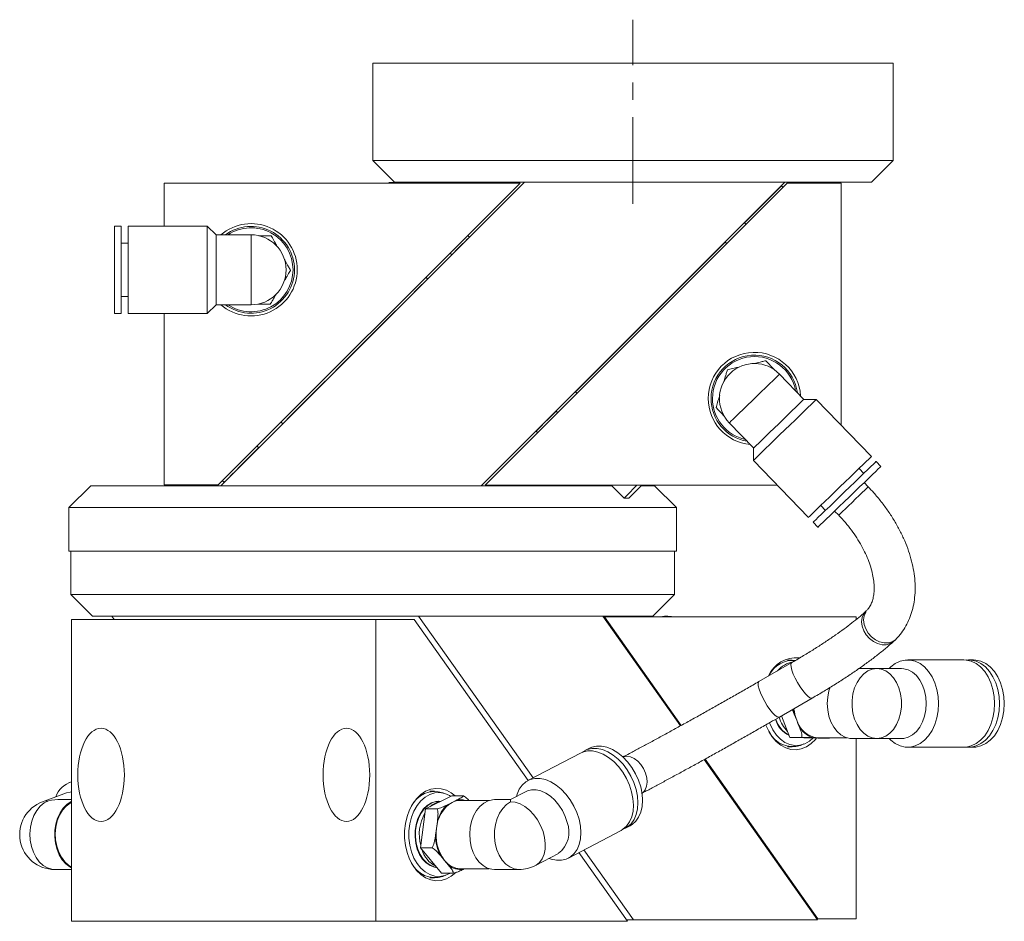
# Model space of a CAD drawing. Header units: inches. Extents: x 1.3 to 31.2, y 1 to 21.2.
# Tile 5 of 7: x 9.1 to 14.8, y 16 to 21.2. Entities that reach past the tile are written whole.
import ezdxf

# ---------------------------------------------------------------- set-up
doc = ezdxf.new("R2010")
doc.units = ezdxf.units.IN
doc.header["$MEASUREMENT"] = 0
doc.linetypes.add('CENTERX2', pattern=[0.8, 0.5, -0.1, 0.1, -0.1])

msp = doc.modelspace()

# ---------------------------------------------------------------- linework, layer by layer
at = {"color": 7, "linetype": 'CENTERX2', "lineweight": 0}
msp.add_line((12.6163, 20.1757), (12.6163, 21.2377), dxfattribs=at)
at = {"color": 7, "linetype": 'Continuous', "lineweight": 15}
for p, q in [((11.1163, 20.4257), (11.1163, 20.9877)), ((14.1163, 20.9877), (11.1163, 20.9877)), ((14.1163, 20.4257), (14.1163, 20.9877)), ((11.1163, 20.4257), (14.1163, 20.4257)), ((11.2413, 20.3007), (11.1163, 20.4257)), ((14.1163, 20.4257), (13.9913, 20.3007)), ((9.9156, 20.0484), (9.9156, 20.2964)), ((9.9156, 20.2964), (11.9668, 20.2964)), ((10.2268, 18.5564), (11.9668, 20.2964)), ((10.2408, 18.5507), (11.9908, 20.3007)), ((11.2384, 20.2999), (11.2106, 20.2999)), ((11.2359, 20.2974), (11.2349, 20.2964)), ((11.242, 20.2964), (11.2384, 20.2999)), ((13.9913, 20.3007), (11.2413, 20.3007)), ((13.4913, 20.3007), (11.7413, 18.5507)), ((13.505, 20.2946), (11.765, 18.5546)), ((13.4501, 20.258), (13.4494, 20.2587)), ((13.4814, 20.2709), (13.4722, 20.2801)), ((13.8162, 20.2946), (13.505, 20.2946)), ((13.8162, 20.2946), (13.8162, 18.8996)), ((9.6674, 20.0484), (9.628, 20.0484)), ((9.628, 20.0484), (9.628, 19.7964)), ((9.6674, 20.0484), (9.6674, 19.7964)), ((10.1634, 20.0484), (9.7067, 20.0484)), ((9.7067, 20.0484), (9.7067, 19.7964)), ((10.2138, 19.998), (10.1634, 20.0484)), ((10.1634, 20.0484), (10.1634, 19.7964)), ((13.2684, 20.0579), (13.2585, 20.0678)), ((10.4156, 19.998), (10.2138, 19.998)), ((10.2138, 19.998), (10.2138, 19.7964)), ((10.4156, 19.998), (10.4156, 19.5948)), ((11.6738, 19.9851), (11.6646, 19.9943)), ((9.7067, 19.95), (9.6674, 19.95)), ((11.6524, 19.9623), (11.6517, 19.963)), ((13.1471, 19.9565), (13.157, 19.9466)), ((11.5725, 19.8824), (11.5626, 19.8923)), ((9.628, 19.7964), (9.628, 19.5445)), ((9.6674, 19.7964), (9.6674, 19.5445)), ((9.7067, 19.7964), (9.7067, 19.5445)), ((10.1634, 19.7964), (10.1634, 19.5445)), ((10.2138, 19.7964), (10.2138, 19.5948)), ((11.4234, 19.7531), (11.4333, 19.7432)), ((9.6674, 19.6429), (9.7067, 19.6429)), ((10.1634, 19.5445), (10.2138, 19.5948)), ((10.2138, 19.5948), (10.4156, 19.5948)), ((9.628, 19.5445), (9.6674, 19.5445)), ((9.7067, 19.5445), (10.1634, 19.5445)), ((9.9156, 18.5564), (9.9156, 19.5445)), ((13.6013, 19.0495), (13.4612, 19.1946)), ((12.2944, 19.084), (12.2845, 19.0939)), ((13.6726, 19.0483), (13.6013, 19.0495)), ((13.9899, 18.7198), (13.6726, 19.0483)), ((12.1732, 18.9825), (12.1831, 18.9726)), ((10.5989, 18.9088), (10.589, 18.9187)), ((13.1712, 18.9145), (13.3114, 18.7694)), ((12.0579, 18.8659), (12.0671, 18.8567)), ((12.0793, 18.8887), (12.08, 18.888)), ((10.4498, 18.7795), (10.4597, 18.7696)), ((13.3114, 18.7694), (13.3102, 18.6981)), ((13.3102, 18.6981), (13.6274, 18.3697)), ((14.0446, 18.6632), (14.0172, 18.6915)), ((13.9465, 18.6231), (13.9191, 18.6514)), ((9.9156, 18.5564), (10.2268, 18.5564)), ((10.2504, 18.5801), (10.2596, 18.5709)), ((10.2817, 18.593), (10.2824, 18.5923)), ((13.4488, 18.5546), (11.765, 18.5546)), ((12.4849, 18.5546), (12.4888, 18.5507)), ((12.4898, 18.5546), (12.5646, 18.4798)), ((13.9718, 18.5458), (13.9483, 18.5702)), ((9.4913, 18.5507), (9.3663, 18.4257)), ((9.4913, 18.5507), (12.2653, 18.5507)), ((12.2653, 18.5507), (12.4937, 18.5507)), ((12.6633, 18.5507), (12.7413, 18.5507)), ((12.8663, 18.4257), (12.7413, 18.5507)), ((12.5646, 18.4798), (12.5924, 18.4798)), ((9.3663, 18.4257), (9.3663, 18.1757)), ((12.3537, 18.4257), (9.3663, 18.4257)), ((12.8663, 18.4257), (12.3537, 18.4257)), ((12.8663, 18.1757), (12.8663, 18.4257)), ((13.6982, 18.438), (13.7256, 18.4097)), ((13.7784, 18.406), (13.8019, 18.3817)), ((13.6548, 18.3413), (13.6822, 18.313)), ((12.3537, 18.1757), (9.3663, 18.1757)), ((9.3763, 18.1757), (9.3763, 17.9257)), ((12.8663, 18.1757), (12.3537, 18.1757)), ((12.8563, 17.9257), (12.8563, 18.1757)), ((9.3763, 17.9257), (9.5013, 17.8007)), ((9.3763, 17.9257), (12.8563, 17.9257)), ((12.7313, 17.8007), (12.8563, 17.9257)), ((9.3812, 17.7816), (9.3812, 16.0416)), ((9.3812, 17.7816), (11.1348, 17.7816)), ((12.7313, 17.8007), (9.5013, 17.8007)), ((9.6134, 17.8007), (9.6268, 17.7816)), ((11.1348, 17.7816), (11.1348, 16.0416)), ((11.1348, 17.7816), (11.3548, 17.7816)), ((11.3548, 17.7816), (12.0115, 16.8529)), ((11.3811, 17.8007), (12.0405, 16.8682)), ((12.8896, 17.1678), (12.4421, 17.8007)), ((12.4521, 17.7964), (12.4451, 17.7964)), ((12.8946, 17.1705), (12.4521, 17.7964)), ((13.9025, 17.7964), (12.4521, 17.7964)), ((12.817, 17.7999), (12.7974, 17.7999)), ((13.9025, 17.781), (13.9025, 17.7964)), ((13.5341, 17.5464), (13.5064, 17.5464)), ((14.5223, 17.5484), (14.1994, 17.5484)), ((14.578, 17.5484), (14.5502, 17.5484)), ((13.5311, 17.5324), (13.3419, 17.4231)), ((14.0211, 17.498), (13.9182, 17.498)), ((14.1638, 17.498), (14.0211, 17.498)), ((13.46, 17.2186), (13.6492, 17.3278)), ((13.5211, 17.1013), (13.4721, 17.2256)), ((13.5599, 17.2005), (13.5458, 17.2362)), ((13.574, 17.1648), (13.5599, 17.2005)), ((13.5883, 17.1013), (13.5211, 17.1013)), ((13.6818, 17.0979), (13.5211, 17.1013)), ((13.6794, 17.0996), (13.6505, 17.1002)), ((13.7083, 17.099), (13.6794, 17.0996)), ((13.6815, 17.0996), (13.8479, 17.0996)), ((13.7491, 17.0979), (13.6818, 17.0979)), ((13.8786, 17.0949), (14.0211, 17.0949)), ((13.9025, 16.0564), (13.9025, 17.0949)), ((14.0211, 17.0949), (14.1638, 17.0949)), ((12.3655, 17.0388), (12.3394, 17.0251)), ((13.5064, 17.0464), (13.5341, 17.0464)), ((13.5814, 17.0556), (13.6018, 17.0636)), ((14.1994, 17.0445), (14.5223, 17.0445)), ((14.5502, 17.0445), (14.578, 17.0445)), ((12.3133, 17.0114), (12.0106, 16.8524)), ((13.6796, 16.0507), (13.0269, 16.9737)), ((13.6824, 16.0564), (13.0318, 16.9765)), ((9.3812, 16.8456), (9.3697, 16.8414)), ((9.3525, 16.7815), (9.2144, 16.7309)), ((9.3812, 16.7432), (9.3195, 16.7432)), ((11.4207, 16.6892), (11.5722, 16.7651)), ((11.4735, 16.7916), (11.4452, 16.7916)), ((11.5412, 16.7745), (11.5209, 16.7825)), ((11.6394, 16.7651), (11.5722, 16.7651)), ((11.5744, 16.7271), (11.6016, 16.7408)), ((11.7873, 16.7384), (11.6209, 16.7384)), ((11.9108, 16.7432), (11.818, 16.7432)), ((12.0006, 16.7903), (11.9108, 16.7431)), ((11.3915, 16.4656), (11.4207, 16.6892)), ((11.4879, 16.6892), (11.4207, 16.6892)), ((11.4984, 16.7331), (11.4954, 16.7331)), ((11.5471, 16.7135), (11.5744, 16.7271)), ((11.4788, 16.5372), (11.484, 16.5774)), ((11.484, 16.5774), (11.4893, 16.6176)), ((12.5736, 16.5789), (12.5997, 16.5926)), ((12.2448, 16.4062), (12.5476, 16.5652)), ((11.4587, 16.4656), (11.3915, 16.4656)), ((11.5137, 16.3181), (11.3915, 16.4656)), ((11.5305, 16.3919), (11.5085, 16.4184)), ((12.0542, 16.3631), (12.188, 16.4333)), ((12.305, 16.4378), (12.5852, 16.0416)), ((12.334, 16.4531), (12.6186, 16.0507)), ((11.5525, 16.3653), (11.5305, 16.3919)), ((11.6209, 16.3447), (11.7873, 16.3447)), ((11.6448, 16.3447), (11.6401, 16.3424)), ((9.2838, 16.34), (9.3812, 16.34)), ((11.4452, 16.2916), (11.4735, 16.2916)), ((11.581, 16.3181), (11.5137, 16.3181)), ((11.5209, 16.3007), (11.5412, 16.3087)), ((11.818, 16.34), (11.9605, 16.34)), ((9.3812, 16.0416), (11.1348, 16.0416)), ((11.1348, 16.0416), (12.5852, 16.0416)), ((12.5788, 16.0507), (12.6186, 16.0507)), ((12.6186, 16.0507), (13.6796, 16.0507)), ((13.6755, 16.0564), (13.6824, 16.0564)), ((13.9025, 16.0564), (13.6824, 16.0564))]:
    msp.add_line(p, q, dxfattribs=at)
at = {"color": 7, "linetype": 'Continuous', "lineweight": 15, "flags": 128}
for points in [[(11.2071, 20.2964), (11.2084, 20.2977), (11.2106, 20.2999)], [(11.2384, 20.2999), (11.2384, 20.2999), (11.2359, 20.2974)], [(13.2592, 20.0671), (13.2764, 20.0843), (13.3154, 20.1234), (13.3507, 20.1586), (13.3818, 20.1897), (13.4085, 20.2165), (13.4308, 20.2388), (13.4484, 20.2564), (13.4612, 20.2692), (13.4691, 20.2771), (13.4721, 20.2801), (13.4722, 20.2801)], [(11.6738, 19.9851), (11.6736, 19.9848), (11.6696, 19.9808), (11.6606, 19.9719), (11.6468, 19.9581), (11.6282, 19.9395), (11.605, 19.9163), (11.5773, 19.8886), (11.5718, 19.8831)], [(12.2852, 19.0932), (12.3097, 19.1176), (12.3565, 19.1645), (12.4063, 19.2142), (12.4585, 19.2665), (12.5129, 19.3209), (12.5691, 19.377), (12.6266, 19.4346), (12.6851, 19.4931), (12.7442, 19.5522), (12.8034, 19.6114), (12.8624, 19.6703), (12.9206, 19.7286), (12.9778, 19.7858), (13.0335, 19.8414), (13.0873, 19.8952), (13.1388, 19.9468), (13.1478, 19.9558)], [(11.4326, 19.7439), (11.426, 19.7373), (11.3794, 19.6907), (11.3299, 19.6412), (11.2779, 19.5892), (11.2237, 19.5349)], [(11.2237, 19.5349), (11.1677, 19.4789), (11.1102, 19.4215), (11.0518, 19.363), (10.9927, 19.304), (10.9335, 19.2448), (10.8745, 19.1858), (10.8162, 19.1275), (10.7589, 19.0702), (10.7031, 19.0143), (10.6491, 18.9604), (10.5982, 18.9095)], [(13.1712, 18.9145), (13.1737, 18.9169), (13.181, 18.924), (13.1929, 18.9355), (13.209, 18.9511), (13.2288, 18.9702), (13.2516, 18.9921), (13.2765, 19.0162), (13.3028, 19.0416), (13.3296, 19.0675), (13.3559, 19.0929), (13.3808, 19.117), (13.4035, 19.139), (13.4233, 19.1581), (13.4394, 19.1736), (13.4514, 19.1851), (13.4587, 19.1922), (13.4612, 19.1946)], [(13.4564, 18.9094), (13.483, 18.9352), (13.5087, 18.96), (13.5327, 18.9832), (13.554, 19.0038), (13.5721, 19.0212), (13.5861, 19.0348), (13.5958, 19.0441), (13.6007, 19.0489), (13.6013, 19.0495)], [(13.4914, 18.8732), (13.5212, 18.902), (13.5502, 18.93), (13.5776, 18.9565), (13.6027, 18.9807), (13.6247, 19.002), (13.6431, 19.0197), (13.6573, 19.0335), (13.6671, 19.0429), (13.672, 19.0477), (13.6726, 19.0483)], [(12.0579, 18.8659), (12.0583, 18.8663), (12.0628, 18.8707), (12.0722, 18.8801), (12.0864, 18.8944), (12.1054, 18.9134), (12.129, 18.937), (12.1571, 18.9651), (12.1739, 18.9818)], [(13.3114, 18.7694), (13.312, 18.77), (13.3169, 18.7747), (13.3266, 18.7841), (13.3407, 18.7977), (13.3587, 18.8151), (13.38, 18.8357), (13.404, 18.8588), (13.4297, 18.8837), (13.4564, 18.9094)], [(13.3102, 18.6981), (13.3108, 18.6987), (13.3157, 18.7035), (13.3254, 18.7129), (13.3397, 18.7266), (13.358, 18.7444), (13.3801, 18.7657), (13.4051, 18.7899), (13.4325, 18.8163), (13.4615, 18.8444), (13.4914, 18.8732)], [(10.459, 18.7703), (10.459, 18.7703), (10.4196, 18.7309), (10.384, 18.6953), (10.3526, 18.6638), (10.3254, 18.6367), (10.3027, 18.614), (10.2847, 18.596), (10.2715, 18.5827), (10.2631, 18.5744), (10.2597, 18.571), (10.2596, 18.5709)], [(13.8087, 18.5447), (13.8385, 18.5735), (13.8675, 18.6016), (13.8949, 18.628), (13.92, 18.6522), (13.942, 18.6735), (13.9604, 18.6913), (13.9746, 18.705), (13.9843, 18.7144), (13.9893, 18.7192), (13.9899, 18.7198)], [(13.836, 18.5164), (13.8659, 18.5452), (13.8949, 18.5733), (13.9223, 18.5997), (13.9473, 18.6239), (13.9694, 18.6452), (13.9877, 18.663), (14.002, 18.6767), (14.0117, 18.6861), (14.0166, 18.6909), (14.0172, 18.6915)], [(13.8634, 18.4881), (13.8932, 18.5169), (13.9222, 18.5449), (13.9496, 18.5714), (13.9747, 18.5956), (13.9967, 18.6169), (14.0151, 18.6346), (14.0293, 18.6484), (14.0391, 18.6578), (14.044, 18.6626), (14.0446, 18.6632)], [(12.5646, 18.4798), (12.5666, 18.4817), (12.5733, 18.4885), (12.5845, 18.4997), (12.5997, 18.5149), (12.6183, 18.5335), (12.6394, 18.5545), (12.6394, 18.5546)], [(12.6672, 18.5546), (12.6592, 18.5466), (12.6394, 18.5268), (12.6221, 18.5095), (12.6082, 18.4956), (12.5985, 18.4858), (12.5932, 18.4806), (12.5924, 18.4798)], [(13.6274, 18.3697), (13.6281, 18.3703), (13.633, 18.375), (13.6427, 18.3844), (13.657, 18.3982), (13.6753, 18.4159), (13.6974, 18.4372), (13.7224, 18.4614), (13.7498, 18.4879), (13.7788, 18.5159), (13.8087, 18.5447)], [(13.6548, 18.3413), (13.6554, 18.3419), (13.6603, 18.3467), (13.6701, 18.3561), (13.6843, 18.3699), (13.7027, 18.3876), (13.7247, 18.4089), (13.7498, 18.4331), (13.7772, 18.4596), (13.8062, 18.4876), (13.836, 18.5164)], [(13.8019, 18.3817), (13.802, 18.3817), (13.8049, 18.3846), (13.8126, 18.392), (13.8246, 18.4036), (13.8403, 18.4187), (13.8586, 18.4365), (13.8786, 18.4558), (13.8991, 18.4755), (13.9189, 18.4946), (13.9368, 18.5119), (13.9518, 18.5264), (13.963, 18.5373), (13.9698, 18.5439), (13.9718, 18.5458)], [(13.6822, 18.313), (13.6828, 18.3136), (13.6877, 18.3184), (13.6974, 18.3278), (13.7117, 18.3415), (13.73, 18.3593), (13.7521, 18.3806), (13.7771, 18.4048), (13.8045, 18.4313), (13.8335, 18.4593), (13.8634, 18.4881)], [(13.9583, 17.828), (13.946, 17.8129), (13.937, 17.7916), (13.9339, 17.7675), (13.9369, 17.7418), (13.9459, 17.7162), (13.9602, 17.6921), (13.9792, 17.6708), (14.0016, 17.6537), (14.0262, 17.6417), (14.0516, 17.6356), (14.0762, 17.6356), (14.0987, 17.6418), (14.1177, 17.6538), (14.1194, 17.6553)], [(13.9577, 17.8237), (13.9487, 17.8025), (13.9456, 17.7783), (13.9486, 17.7527), (13.9575, 17.727), (13.9719, 17.7029), (13.9909, 17.6817), (14.0133, 17.6646), (14.0379, 17.6526), (14.0633, 17.6464), (14.0879, 17.6464), (14.1104, 17.6526), (14.1294, 17.6646), (14.1311, 17.6661)], [(12.817, 17.7999), (12.839, 17.7978), (12.8455, 17.7964)], [(14.3776, 17.2964), (14.3751, 17.3379), (14.3679, 17.3782), (14.3561, 17.4163), (14.34, 17.4512), (14.3201, 17.4818), (14.2968, 17.5074), (14.271, 17.5272), (14.2431, 17.5407), (14.2141, 17.5475), (14.1847, 17.5475), (14.1557, 17.5407), (14.1278, 17.5272), (14.1019, 17.5074), (14.0925, 17.498)], [(14.7005, 17.2964), (14.6981, 17.3379), (14.6908, 17.3782), (14.679, 17.4163), (14.6629, 17.4512), (14.643, 17.4818), (14.6198, 17.5074), (14.5939, 17.5272), (14.5661, 17.5407), (14.537, 17.5475), (14.5223, 17.5484)], [(14.7283, 17.2964), (14.7259, 17.3379), (14.7187, 17.3782), (14.7069, 17.4163), (14.6908, 17.4512), (14.6708, 17.4818), (14.6476, 17.5074), (14.6217, 17.5272), (14.5939, 17.5407), (14.5649, 17.5475), (14.5362, 17.5476)], [(14.7562, 17.2964), (14.7537, 17.3379), (14.7465, 17.3782), (14.7347, 17.4163), (14.7186, 17.4512), (14.6987, 17.4818), (14.6755, 17.5074), (14.6496, 17.5272), (14.6217, 17.5407), (14.5927, 17.5475), (14.578, 17.5484)], [(13.5311, 17.5324), (13.5289, 17.5304), (13.5263, 17.5215)], [(13.5263, 17.5215), (13.5274, 17.5074), (13.5321, 17.4887), (13.5403, 17.4667), (13.5513, 17.4425), (13.5646, 17.4176), (13.5793, 17.3935), (13.5948, 17.3714), (13.6099, 17.3528), (13.6239, 17.3387), (13.6359, 17.3298), (13.6453, 17.3269), (13.6492, 17.3278)], [(14.0211, 17.498), (13.9949, 17.4946), (13.9696, 17.4844), (13.9461, 17.4678), (13.9251, 17.4454), (13.9073, 17.4179), (13.8935, 17.3863), (13.884, 17.3516), (13.8792, 17.315), (13.8792, 17.2778), (13.884, 17.2413), (13.8935, 17.2066), (13.9073, 17.1749), (13.9251, 17.1475), (13.9461, 17.125), (13.9696, 17.1085), (13.9949, 17.0983), (14.0211, 17.0949)], [(14.0211, 17.0949), (14.0473, 17.0983), (14.0726, 17.1085), (14.0961, 17.125), (14.1171, 17.1475), (14.1348, 17.1749), (14.1487, 17.2066), (14.1582, 17.2413), (14.163, 17.2778), (14.163, 17.315), (14.1582, 17.3516), (14.1487, 17.3863), (14.1348, 17.4179), (14.1171, 17.4454), (14.0961, 17.4678), (14.0726, 17.4844), (14.0473, 17.4946), (14.0211, 17.498)], [(14.3063, 17.2964), (14.3039, 17.3335), (14.2967, 17.3692), (14.2849, 17.4025), (14.2691, 17.4322), (14.2497, 17.4573), (14.2273, 17.4769), (14.2028, 17.4903), (14.1769, 17.4971), (14.1638, 17.498)], [(13.3419, 17.4231), (13.3396, 17.4211), (13.337, 17.4123)], [(13.337, 17.4123), (13.3381, 17.3981), (13.3429, 17.3795), (13.351, 17.3574), (13.362, 17.3333), (13.3753, 17.3084), (13.3901, 17.2842), (13.4055, 17.2622), (13.4206, 17.2435), (13.4346, 17.2294), (13.4467, 17.2206), (13.456, 17.2176), (13.46, 17.2186)], [(13.7528, 17.3912), (13.7456, 17.3692), (13.7384, 17.3335), (13.736, 17.2964), (13.7384, 17.2594), (13.7456, 17.2236), (13.7574, 17.1903), (13.7732, 17.1606), (13.7927, 17.1356), (13.815, 17.116), (13.8395, 17.1025), (13.8654, 17.0957), (13.8786, 17.0949)], [(13.541, 17.2653), (13.5428, 17.2517), (13.5458, 17.2362)], [(14.0925, 17.0949), (14.1019, 17.0855), (14.1278, 17.0657), (14.1557, 17.0522), (14.1847, 17.0453), (14.2141, 17.0453), (14.2431, 17.0522), (14.271, 17.0657), (14.2968, 17.0855), (14.3201, 17.111), (14.34, 17.1417), (14.3561, 17.1765), (14.3679, 17.2146), (14.3751, 17.255), (14.3776, 17.2964)], [(14.1638, 17.0949), (14.1769, 17.0957), (14.2028, 17.1025), (14.2273, 17.116), (14.2497, 17.1356), (14.2691, 17.1606), (14.2849, 17.1903), (14.2967, 17.2236), (14.3039, 17.2594), (14.3063, 17.2964)], [(14.5223, 17.0445), (14.537, 17.0453), (14.5661, 17.0522), (14.5939, 17.0657), (14.6198, 17.0855), (14.643, 17.111), (14.6629, 17.1417), (14.679, 17.1765), (14.6908, 17.2146), (14.6981, 17.255), (14.7005, 17.2964)], [(14.5362, 17.0452), (14.5649, 17.0453), (14.5939, 17.0522), (14.6217, 17.0657), (14.6476, 17.0855), (14.6708, 17.111), (14.6908, 17.1417), (14.7069, 17.1765), (14.7187, 17.2146), (14.7259, 17.255), (14.7283, 17.2964)], [(14.578, 17.0445), (14.5927, 17.0453), (14.6217, 17.0522), (14.6496, 17.0657), (14.6755, 17.0855), (14.6987, 17.111), (14.7186, 17.1417), (14.7347, 17.1765), (14.7465, 17.2146), (14.7537, 17.255), (14.7562, 17.2964)], [(13.6744, 17.0981), (13.6679, 17.0903), (13.643, 17.066), (13.6156, 17.0476), (13.5865, 17.0357), (13.5565, 17.0305), (13.5262, 17.0323), (13.4966, 17.0408), (13.4682, 17.056), (13.442, 17.0774), (13.4186, 17.1045), (13.3985, 17.1366), (13.3823, 17.1728), (13.3819, 17.1737)], [(13.404, 17.1859), (13.4068, 17.1786), (13.423, 17.1446), (13.4431, 17.115), (13.4664, 17.0906), (13.4923, 17.0722), (13.52, 17.0602), (13.5487, 17.0549), (13.5777, 17.0567), (13.606, 17.0653), (13.6329, 17.0806), (13.6541, 17.0985)], [(12.6086, 16.7883), (12.596, 16.8271), (12.5788, 16.865), (12.5576, 16.9007), (12.533, 16.9333), (12.5055, 16.9621), (12.476, 16.986), (12.4452, 17.0046), (12.4141, 17.0173), (12.3834, 17.0237), (12.3539, 17.0237), (12.3266, 17.0173), (12.3133, 17.0114)], [(12.6347, 16.802), (12.6221, 16.8408), (12.6049, 16.8787), (12.5837, 16.9144), (12.5591, 16.947), (12.5316, 16.9758), (12.5021, 16.9997), (12.4713, 17.0183), (12.4402, 17.031), (12.4095, 17.0374), (12.38, 17.0374), (12.3527, 17.031), (12.3282, 17.0183), (12.3268, 17.0173)], [(12.6608, 16.8157), (12.6482, 16.8545), (12.631, 16.8924), (12.6098, 16.9281), (12.5852, 16.9607), (12.5577, 16.9895), (12.5282, 17.0134), (12.4974, 17.032), (12.4663, 17.0447), (12.4356, 17.0511), (12.4061, 17.0511), (12.3788, 17.0447), (12.3655, 17.0388)], [(12.5585, 16.9887), (12.5618, 16.99), (12.5809, 16.9932)], [(12.5809, 16.9932), (12.6018, 16.99), (12.6231, 16.9806), (12.6436, 16.9654), (12.6622, 16.9454), (12.6778, 16.9218), (12.6894, 16.8959), (12.6964, 16.8692), (12.6984, 16.8432), (12.6952, 16.8196), (12.6871, 16.7996), (12.6745, 16.7845), (12.6682, 16.7798)], [(12.3059, 16.6293), (12.2932, 16.6682), (12.2761, 16.706), (12.2549, 16.7418), (12.2302, 16.7744), (12.2028, 16.8031), (12.1732, 16.8271), (12.1425, 16.8457), (12.1113, 16.8583), (12.0806, 16.8648), (12.0512, 16.8648), (12.0239, 16.8583), (11.9993, 16.8457), (11.9783, 16.8271), (11.9614, 16.8031), (11.949, 16.7744), (11.9453, 16.7612)], [(11.5956, 16.3226), (11.5953, 16.3224), (11.5691, 16.301), (11.5408, 16.2858), (11.5111, 16.2772), (11.4808, 16.2755), (11.4507, 16.2806), (11.4216, 16.2925), (11.3942, 16.3109), (11.3692, 16.3353), (11.3474, 16.365), (11.3292, 16.3992), (11.3151, 16.4372), (11.3055, 16.4779), (11.3006, 16.5202), (11.3006, 16.563), (11.3055, 16.6053), (11.3151, 16.646), (11.3292, 16.684), (11.3474, 16.7182), (11.3692, 16.7479), (11.3942, 16.7723), (11.4216, 16.7907), (11.4507, 16.8026), (11.4808, 16.8077), (11.5111, 16.806), (11.5408, 16.7974), (11.5691, 16.7822), (11.5908, 16.7651)], [(12.2368, 16.6118), (12.2253, 16.6465), (12.2093, 16.6801), (12.1894, 16.7113), (12.1662, 16.7391), (12.1406, 16.7626), (12.1134, 16.781), (12.0856, 16.7936), (12.0581, 16.8), (12.0317, 16.8), (12.0076, 16.7936), (12.0006, 16.7903)], [(12.5601, 16.5729), (12.5604, 16.573), (12.5849, 16.5856), (12.6059, 16.6042), (12.6228, 16.6282), (12.6352, 16.6569), (12.6427, 16.6895), (12.6452, 16.7253), (12.6425, 16.7631), (12.6347, 16.802)], [(12.5997, 16.5926), (12.611, 16.5993), (12.632, 16.6179), (12.6489, 16.6419), (12.6613, 16.6706), (12.6688, 16.7032), (12.6713, 16.739), (12.6686, 16.7768), (12.6608, 16.8157)], [(9.3812, 16.7872), (9.3731, 16.7865), (9.3525, 16.7815)], [(11.5657, 16.7619), (11.5591, 16.7659), (11.5314, 16.7779), (11.5027, 16.7831), (11.4737, 16.7813), (11.4454, 16.7727), (11.4185, 16.7574), (11.3938, 16.7359), (11.372, 16.7088), (11.3538, 16.6769), (11.3397, 16.6412), (11.33, 16.6025), (11.3251, 16.5621), (11.3251, 16.5211), (11.33, 16.4807), (11.3397, 16.442), (11.3538, 16.4063), (11.372, 16.3744), (11.3938, 16.3473), (11.4185, 16.3258), (11.4454, 16.3105), (11.4737, 16.3019), (11.5027, 16.3001), (11.5314, 16.3053), (11.5591, 16.3173), (11.5605, 16.3181)], [(11.818, 16.7432), (11.8069, 16.7426), (11.7809, 16.7362), (11.7563, 16.7233), (11.7337, 16.7042), (11.714, 16.6795), (11.6979, 16.6501), (11.6858, 16.6171), (11.6783, 16.5814), (11.6755, 16.5445), (11.6775, 16.5074), (11.6844, 16.4715), (11.6958, 16.4379), (11.7113, 16.4079), (11.7305, 16.3825), (11.7527, 16.3624), (11.777, 16.3485), (11.8028, 16.3412), (11.818, 16.34)], [(12.5476, 16.5652), (12.5588, 16.5719), (12.5798, 16.5905), (12.5967, 16.6145), (12.6091, 16.6432), (12.6166, 16.6758), (12.6191, 16.7116), (12.6164, 16.7494), (12.6086, 16.7883)], [(9.2838, 16.34), (9.2672, 16.3414), (9.2415, 16.3491), (9.2172, 16.3633), (9.1952, 16.3837), (9.1762, 16.4094), (9.1608, 16.4396), (9.1497, 16.4733), (9.1431, 16.5093), (9.1413, 16.5464), (9.1443, 16.5833), (9.1521, 16.6189), (9.1644, 16.6518), (9.1807, 16.6809), (9.2006, 16.7053), (9.2233, 16.7241), (9.248, 16.7367)], [(9.248, 16.7367), (9.2224, 16.7334), (9.2144, 16.7309)], [(9.3812, 16.3504), (9.3717, 16.3554), (9.3484, 16.3728), (9.3278, 16.3959), (9.3105, 16.424), (9.2972, 16.4561), (9.2883, 16.4911), (9.2841, 16.5278), (9.2847, 16.565), (9.2902, 16.6013), (9.3002, 16.6357), (9.3146, 16.6669), (9.3328, 16.6937), (9.3542, 16.7155), (9.378, 16.7312), (9.3812, 16.7328)], [(9.3812, 16.3554), (9.3644, 16.3653), (9.342, 16.385), (9.3225, 16.4104), (9.3068, 16.4405), (9.2955, 16.4743), (9.2888, 16.5106), (9.2872, 16.5479), (9.2905, 16.585), (9.2988, 16.6206), (9.3117, 16.6533), (9.3287, 16.6819), (9.3492, 16.7055), (9.3726, 16.7232), (9.3812, 16.7278)], [(11.4954, 16.7331), (11.4796, 16.7318), (11.4544, 16.7241), (11.4307, 16.7098), (11.4094, 16.6895), (11.3911, 16.6638), (11.3767, 16.6336), (11.3665, 16.6002), (11.361, 16.5646), (11.3603, 16.5282), (11.3646, 16.4923), (11.3735, 16.4582), (11.3869, 16.4271), (11.4042, 16.4001), (11.4248, 16.3782), (11.4479, 16.3623), (11.4728, 16.3528), (11.4869, 16.3505)], [(11.5074, 16.7327), (11.4826, 16.7318), (11.4574, 16.7241), (11.4338, 16.7098), (11.4124, 16.6894), (11.3942, 16.6637), (11.3797, 16.6336), (11.3696, 16.6002), (11.364, 16.5646), (11.3634, 16.5282), (11.3676, 16.4923), (11.3766, 16.4582), (11.3899, 16.4271), (11.4072, 16.4001), (11.4278, 16.3783), (11.4509, 16.3623), (11.4758, 16.3528), (11.4866, 16.3509)], [(11.5075, 16.7327), (11.4826, 16.7318), (11.4574, 16.7241), (11.4337, 16.7098), (11.4124, 16.6895), (11.3942, 16.6638), (11.3797, 16.6336), (11.3695, 16.6002), (11.364, 16.5646), (11.3634, 16.5282), (11.3676, 16.4923), (11.3766, 16.4582), (11.3899, 16.4271), (11.4072, 16.4001), (11.4278, 16.3782), (11.4509, 16.3623), (11.4758, 16.3528), (11.4866, 16.3508)], [(11.9109, 16.7306), (11.8872, 16.7145), (11.866, 16.6925), (11.848, 16.6653), (11.8339, 16.634), (11.824, 16.5995), (11.8188, 16.563), (11.8184, 16.5258), (11.8229, 16.4892), (11.832, 16.4543), (11.8456, 16.4224), (11.863, 16.3946), (11.8838, 16.3717), (11.9072, 16.3547), (11.9324, 16.344), (11.9585, 16.34), (11.9605, 16.34)], [(12.0542, 16.3631), (12.0583, 16.3654), (12.0777, 16.3809), (12.0932, 16.4019), (12.1042, 16.4277), (12.1102, 16.4574), (12.1112, 16.4899), (12.107, 16.5242), (12.0979, 16.559), (12.084, 16.5933), (12.066, 16.6258), (12.0444, 16.6555), (12.0199, 16.6813), (11.9934, 16.7023), (11.9658, 16.7178), (11.938, 16.7274), (11.9109, 16.7306)], [(12.1326, 16.4043), (12.1441, 16.4004), (12.1748, 16.3939), (12.2042, 16.3939), (12.2315, 16.4004), (12.256, 16.413), (12.277, 16.4316), (12.294, 16.4555), (12.3064, 16.4843), (12.3139, 16.5169), (12.3163, 16.5526), (12.3136, 16.5905), (12.3059, 16.6293)]]:
    msp.add_lwpolyline(points, dxfattribs=at)
at = {"color": 7, "linetype": 'Continuous', "lineweight": 15}
for centre, radius, start, end in [((10.4156, 19.7964), 0.2661, 0, 130.7576), ((10.4156, 19.7964), 0.25, 0, 126.2641), ((10.4156, 19.7964), 0.2417, 0, 123.4871), ((10.4156, 19.7964), 0.2016, 270, 90), ((10.4156, 19.7964), 0.2661, 229.2424, 0), ((10.4156, 19.7964), 0.25, 233.7359, 0), ((10.4156, 19.7964), 0.2417, 236.5129, 0), ((13.3162, 19.0546), 0.2661, 3.2516, 180), ((13.3162, 19.0546), 0.25, 7.7451, 180), ((13.3162, 19.0546), 0.2417, 10.522, 180), ((13.3162, 19.0546), 0.2016, 44.0091, 224.0091), ((13.3162, 19.0546), 0.2661, 180, 264.7667), ((13.3162, 19.0546), 0.25, 180, 260.2732), ((13.3162, 19.0546), 0.2417, 180, 257.4963), ((12.7998, 17.6868), 0.1131, 75.7847, 104.2153), ((13.5569, 17.3888), 0.1723, 84.3652, 157.1609), ((13.5401, 17.389), 0.1566, 85.6313, 152.2899), ((13.5642, 17.3896), 0.1495, 100.2444, 140.3077), ((13.7989, 17.2935), 0.2564, 185.9326, 201.256), ((13.5834, 17.2515), 0.1536, 197.6077, 244.1284), ((13.5879, 17.2527), 0.1555, 197.2889, 242.3063), ((13.5879, 17.2527), 0.1555, 197.2863, 242.3132), ((13.6405, 17.2725), 0.1907, 196.8873, 225.5673), ((13.6958, 17.2402), 0.1416, 196.2939, 263.3459), ((13.6989, 17.2351), 0.1434, 209.3857, 250.254), ((13.5364, 17.2005), 0.1518, 207.2241, 287.254), ((9.4203, 16.7122), 0.1384, 106.4198, 160.4607), ((11.4747, 16.6395), 0.1502, 72.0982, 154.8731), ((11.6213, 16.6354), 0.103, 90.24, 117.1052), ((11.6209, 16.6409), 0.1017, 73.4869, 100.9146), ((9.2838, 16.5416), 0.2016, 110.1189, 190.3793), ((11.525, 16.6208), 0.1128, 99.6189, 134.1397), ((11.6749, 16.5644), 0.1913, 121.6884, 176.0906), ((11.6807, 16.5675), 0.1978, 132.4569, 165.3221), ((11.6388, 16.5412), 0.2539, 150.603, 194.4939), ((11.7275, 16.5398), 0.2464, 171.2295, 216.9169), ((12.0928, 16.5553), 0.1547, 307.9728, 21.414), ((11.7361, 16.5386), 0.2574, 180.3138, 207.8327), ((9.2838, 16.5416), 0.2016, 190.3793, 270), ((11.5505, 16.4992), 0.157, 196.0537, 243.2308), ((11.4747, 16.4437), 0.1502, 205.1267, 287.9019), ((11.625, 16.4628), 0.1181, 216.912, 268.0087), ((11.6212, 16.4489), 0.1082, 230.5977, 280.0841), ((11.9605, 16.5416), 0.2016, 270, 297.6954)]:
    msp.add_arc(centre, radius, start, end, dxfattribs=at)
for centre in [(9.5509, 16.8853), (10.9651, 16.8853)]:
    msp.add_ellipse(centre, major_axis=(0, 0.2687), ratio=0.5, dxfattribs=at)
for centre, major_axis, ratio, start_param, end_param in [((9.2838, 16.5416), (0.2807, 0.0498), 0.695983, 1.321224, 1.574682), ((11.9605, 16.5416), (-0.0497, 0.2016), 0.041663, 0.01027, 0.345136)]:
    msp.add_ellipse(centre, major_axis=major_axis, ratio=ratio, start_param=start_param, end_param=end_param, dxfattribs=at)
for points, knots in [([(10.4594, 19.9927), (10.4607, 19.9926), (10.4738, 19.9924), (10.4941, 19.9921), (10.5179, 19.9918), (10.5281, 19.9916), (10.5321, 19.9916)], [0, 0, 0, 0, 0.052977, 0.518036, 0.80972, 1, 1, 1, 1]), ([(10.5321, 19.9916), (10.5342, 19.9878), (10.5412, 19.9753), (10.5539, 19.9526), (10.5636, 19.9352), (10.5676, 19.9281)], [0, 0, 0, 0, 0.204336, 0.673302, 1, 1, 1, 1]), ([(10.6074, 19.8566), (10.6081, 19.8554), (10.6144, 19.8441), (10.6243, 19.8263), (10.6359, 19.8055), (10.6409, 19.7966), (10.6429, 19.7931)], [0, 0, 0, 0, 0.052873, 0.517957, 0.809655, 1, 1, 1, 1]), ([(10.6429, 19.7931), (10.6406, 19.7893), (10.6333, 19.777), (10.62, 19.7547), (10.6098, 19.7376), (10.6056, 19.7306)], [0, 0, 0, 0, 0.204335, 0.673302, 1, 1, 1, 1]), ([(10.5636, 19.6604), (10.5629, 19.6592), (10.5563, 19.648), (10.5459, 19.6306), (10.5336, 19.6101), (10.5284, 19.6014), (10.5263, 19.5979)], [0, 0, 0, 0, 0.0528741, 0.5179584, 0.8096567, 1, 1, 1, 1]), ([(10.5263, 19.5979), (10.522, 19.598), (10.5076, 19.5982), (10.4817, 19.5986), (10.4618, 19.5989), (10.4536, 19.599)], [0, 0, 0, 0, 0.204356, 0.673362, 1, 1, 1, 1]), ([(13.1607, 19.2203), (13.1649, 19.2213), (13.1789, 19.2246), (13.2042, 19.2305), (13.2235, 19.2351), (13.2315, 19.2369)], [0, 0, 0, 0, 0.204335, 0.673301, 1, 1, 1, 1]), ([(13.3112, 19.2556), (13.3125, 19.2559), (13.3252, 19.2588), (13.3449, 19.2634), (13.3682, 19.2689), (13.3781, 19.2712), (13.382, 19.2721)], [0, 0, 0, 0, 0.052874, 0.517957, 0.809656, 1, 1, 1, 1]), ([(13.382, 19.2721), (13.385, 19.2689), (13.3948, 19.2585), (13.4126, 19.2395), (13.4262, 19.225), (13.4318, 19.2191)], [0, 0, 0, 0, 0.204356, 0.673363, 1, 1, 1, 1]), ([(13.1396, 19.1507), (13.14, 19.152), (13.1438, 19.1645), (13.1496, 19.1839), (13.1566, 19.2067), (13.1595, 19.2165), (13.1607, 19.2203)], [0, 0, 0, 0, 0.0528737, 0.5179586, 0.8096568, 1, 1, 1, 1]), ([(13.0948, 19.0028), (13.0961, 19.0069), (13.1003, 19.0207), (13.1078, 19.0455), (13.1135, 19.0646), (13.1159, 19.0724)], [0, 0, 0, 0, 0.2043361, 0.6733025, 1, 1, 1, 1]), ([(13.1446, 18.9497), (13.1437, 18.9507), (13.1348, 18.9602), (13.1209, 18.975), (13.1046, 18.9924), (13.0976, 18.9998), (13.0948, 19.0028)], [0, 0, 0, 0, 0.052979, 0.5180371, 0.8097196, 1, 1, 1, 1]), ([(14.1195, 17.6553), (14.1267, 17.6623), (14.1451, 17.6803), (14.1708, 17.713), (14.1955, 17.7536), (14.2151, 17.7976), (14.2296, 17.8447), (14.239, 17.8947), (14.2431, 17.9474), (14.2418, 18.0023), (14.235, 18.0589), (14.2228, 18.1169), (14.2053, 18.1755), (14.1828, 18.2342), (14.1554, 18.2925), (14.1235, 18.3499), (14.0875, 18.4059), (14.0475, 18.4601), (14.0087, 18.5067), (13.9825, 18.5345), (13.9718, 18.5458)], [0, 0, 0, 0, 0.034694, 0.088666, 0.142657, 0.197032, 0.252123, 0.308161, 0.365235, 0.42329, 0.482147, 0.54156, 0.601287, 0.661125, 0.720927, 0.780641, 0.840256, 0.899782, 0.959249, 1, 1, 1, 1]), ([(13.8019, 18.3817), (13.8086, 18.3747), (13.828, 18.3542), (13.8583, 18.3183), (13.8913, 18.2741), (13.9206, 18.2288), (13.9458, 18.1832), (13.9669, 18.138), (13.9835, 18.0937), (13.9956, 18.051), (14.0032, 18.0107), (14.0066, 17.9731), (14.0059, 17.939), (14.0016, 17.9085), (13.9941, 17.8819), (13.9835, 17.8588), (13.9717, 17.8414), (13.9625, 17.8322), (13.9588, 17.8285)], [0, 0, 0, 0, 0.033767, 0.099405, 0.164971, 0.230366, 0.295523, 0.360382, 0.424902, 0.489072, 0.552936, 0.61663, 0.680365, 0.744541, 0.809915, 0.877749, 0.950045, 1, 1, 1, 1]), ([(13.9604, 17.8302), (13.9579, 17.8279), (13.9449, 17.8161), (13.918, 17.7932), (13.8779, 17.761), (13.8331, 17.7271), (13.784, 17.6919), (13.731, 17.6558), (13.6744, 17.6189), (13.6148, 17.5818), (13.5665, 17.5529), (13.5382, 17.5365), (13.5311, 17.5324)], [0, 0, 0, 0, 0.02643, 0.139291, 0.253578, 0.369367, 0.486285, 0.604055, 0.722468, 0.841367, 0.96063, 1, 1, 1, 1]), ([(13.6492, 17.3278), (13.6611, 17.3347), (13.6955, 17.3547), (13.751, 17.3882), (13.8145, 17.4281), (13.8753, 17.4681), (13.933, 17.5079), (13.9875, 17.5474), (14.0383, 17.5865), (14.0848, 17.6246), (14.1147, 17.651), (14.1294, 17.6646), (14.1311, 17.6662)], [0, 0, 0, 0, 0.060203, 0.174838, 0.289665, 0.404782, 0.520287, 0.636313, 0.753044, 0.870737, 0.984861, 1, 1, 1, 1]), ([(13.3419, 17.4231), (13.3303, 17.4165), (13.2967, 17.3971), (13.2402, 17.3647), (13.1723, 17.326), (13.1041, 17.2874), (13.036, 17.2491), (12.9683, 17.2113), (12.9016, 17.1743), (12.8362, 17.1383), (12.7727, 17.1036), (12.7112, 17.0703), (12.6525, 17.0387), (12.6003, 17.0109), (12.5689, 16.9944), (12.5551, 16.9871)], [0, 0, 0, 0, 0.042717, 0.123925, 0.205159, 0.286402, 0.367648, 0.448888, 0.530115, 0.611323, 0.692501, 0.773639, 0.854722, 0.935731, 1, 1, 1, 1]), ([(13.5458, 17.2362), (13.5453, 17.2374), (13.542, 17.2459), (13.5381, 17.2544), (13.5346, 17.2617)], [0, 0, 0, 0, 0.136908, 1, 1, 1, 1]), ([(12.6649, 16.7779), (12.6742, 16.7828), (12.7013, 16.7971), (12.7488, 16.8223), (12.8079, 16.854), (12.8696, 16.8874), (12.9335, 16.9222), (12.9991, 16.9583), (13.0662, 16.9955), (13.1343, 17.0334), (13.2029, 17.072), (13.2718, 17.1109), (13.3403, 17.1499), (13.4032, 17.1859), (13.4427, 17.2086), (13.46, 17.2186)], [0, 0, 0, 0, 0.04275, 0.124322, 0.205798, 0.287184, 0.368505, 0.449779, 0.53102, 0.612237, 0.69344, 0.774635, 0.855829, 0.937026, 1, 1, 1, 1]), ([(13.5883, 17.1013), (13.5888, 17.1051), (13.5904, 17.1176), (13.5834, 17.1403), (13.5767, 17.1577), (13.574, 17.1648)], [0, 0, 0, 0, 0.204336, 0.673303, 1, 1, 1, 1]), ([(13.6505, 17.1002), (13.6495, 17.1002), (13.6403, 17.1004), (13.6253, 17.1007), (13.605, 17.1011), (13.5931, 17.1012), (13.5883, 17.1013)], [0, 0, 0, 0, 0.052978, 0.518036, 0.80972, 1, 1, 1, 1]), ([(13.7491, 17.0979), (13.748, 17.098), (13.7443, 17.0982), (13.7279, 17.0986), (13.714, 17.0989), (13.7083, 17.099)], [0, 0, 0, 0, 0.204356, 0.673363, 1, 1, 1, 1]), ([(11.6016, 16.7408), (11.6025, 16.7412), (11.6112, 16.7456), (11.6241, 16.7524), (11.6366, 16.7604), (11.6386, 16.7638), (11.6394, 16.7651)], [0, 0, 0, 0, 0.052978, 0.518036, 0.809719, 1, 1, 1, 1]), ([(11.6394, 16.7651), (11.6438, 16.7623), (11.6561, 16.7543), (11.665, 16.7447), (11.6708, 16.7384)], [0, 0, 0, 0, 0.353229, 1, 1, 1, 1]), ([(11.4879, 16.6892), (11.4928, 16.6906), (11.5089, 16.6954), (11.5281, 16.7041), (11.5416, 16.7107), (11.5471, 16.7135)], [0, 0, 0, 0, 0.204355, 0.673362, 1, 1, 1, 1]), ([(11.4893, 16.6176), (11.4895, 16.6189), (11.4911, 16.6318), (11.4931, 16.6517), (11.4928, 16.6752), (11.4893, 16.6852), (11.4879, 16.6892)], [0, 0, 0, 0, 0.052871, 0.517956, 0.809654, 1, 1, 1, 1]), ([(11.4587, 16.4656), (11.4612, 16.4699), (11.4696, 16.484), (11.4748, 16.5096), (11.4776, 16.5291), (11.4788, 16.5372)], [0, 0, 0, 0, 0.204341, 0.673305, 1, 1, 1, 1]), ([(11.5085, 16.4184), (11.5078, 16.4193), (11.5008, 16.4278), (11.4892, 16.4409), (11.473, 16.4564), (11.4627, 16.463), (11.4587, 16.4656)], [0, 0, 0, 0, 0.052871, 0.517959, 0.809655, 1, 1, 1, 1]), ([(11.581, 16.3181), (11.5806, 16.3209), (11.5794, 16.3302), (11.5673, 16.3471), (11.5568, 16.36), (11.5525, 16.3653)], [0, 0, 0, 0, 0.204337, 0.673305, 1, 1, 1, 1]), ([(11.6401, 16.3424), (11.6393, 16.3419), (11.6305, 16.3376), (11.6164, 16.3308), (11.5971, 16.3228), (11.5855, 16.3194), (11.581, 16.3181)], [0, 0, 0, 0, 0.052979, 0.518036, 0.809721, 1, 1, 1, 1])]:
    msp.add_open_spline(points, degree=3, knots=knots, dxfattribs=at)

doc.saveas('drawing.dxf')
